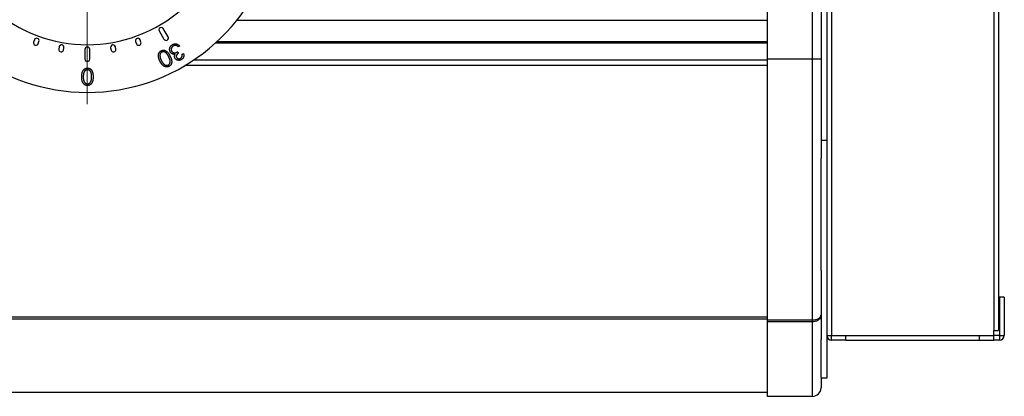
# Model space of a CAD drawing. Header units: millimetres. Extents: x 87 to 346, y 25 to 261.
# Tile 9 of 12: x 305 to 346, y 184 to 200. Entities that reach past the tile are written whole.
import ezdxf

# ---------------------------------------------------------------- set-up
doc = ezdxf.new("R2010")
doc.units = ezdxf.units.MM

# ---------------------------------------------------------------- blocks, each defined once
blk = doc.blocks.new('SW_CENTERMARKSYMBOL_1')
at = {"color": 0, "linetype": 'Continuous', "lineweight": 18}
for p, q in [((0, 1), (0, 8.5)), ((0, 0), (0, 0.5)), ((-1, 0), (-8.5, 0)), ((0, 0), (-0.5, 0)), ((0, 0), (0, -0.5)), ((0, 0), (0.5, 0)), ((1, 0), (8.5, 0)), ((0, -1), (0, -8.5))]:
    blk.add_line(p, q, dxfattribs=at)

msp = doc.modelspace()

# ---------------------------------------------------------------- linework, layer by layer
at = {"color": 7, "linetype": 'Continuous', "lineweight": 25}
for p, q in [((338.677, 222.656), (338.677, 186.256)), ((345.477, 222.656), (345.477, 186.456)), ((345.677, 222.656), (345.677, 186.456)), ((338.477, 214.456), (338.477, 194.456)), ((335.997, 197.856), (335.997, 211.056)), ((337.877, 197.856), (337.877, 211.056)), ((338.237, 211.056), (338.237, 197.856)), ((313.749, 199.49), (335.997, 199.49)), ((310.49, 199.037), (310.69, 198.69)), ((310.863, 198.79), (310.663, 199.137)), ((305.262, 198.664), (305.228, 198.57)), ((305.416, 198.502), (305.45, 198.596)), ((309.503, 198.596), (309.538, 198.502)), ((309.726, 198.57), (309.691, 198.664)), ((306.302, 198.367), (306.284, 198.269)), ((306.481, 198.234), (306.499, 198.333)), ((307.377, 198.256), (307.377, 197.856)), ((307.577, 197.856), (307.577, 198.256)), ((308.455, 198.333), (308.472, 198.234)), ((308.669, 198.269), (308.652, 198.367)), ((311.268, 198.16), (311.3, 198.105)), ((311.348, 198.403), (311.29, 198.368)), ((311.445, 198.054), (311.506, 198.091)), ((337.877, 197.856), (335.997, 197.856)), ((335.997, 186.9), (335.997, 197.856)), ((337.877, 186.9), (337.877, 197.856)), ((338.237, 197.856), (337.877, 197.856)), ((338.237, 197.856), (338.237, 193.694)), ((338.237, 194.456), (338.477, 194.456)), ((338.477, 194.456), (338.477, 188.878)), ((338.237, 188.982), (338.237, 193.694)), ((338.237, 188.982), (338.237, 187.113)), ((338.477, 188.878), (338.477, 186.256)), ((345.917, 187.856), (345.717, 187.856)), ((345.717, 187.856), (345.717, 186.256)), ((345.917, 187.856), (345.917, 186.256)), ((338.237, 187.113), (338.237, 186.087)), ((337.877, 186.9), (335.997, 186.9)), ((335.997, 186.822), (335.997, 186.9)), ((337.877, 186.822), (335.997, 186.822)), ((335.997, 183.696), (335.997, 186.822)), ((337.877, 186.822), (337.877, 186.9)), ((337.877, 183.696), (337.877, 186.822)), ((338.477, 186.256), (338.477, 184.456)), ((338.477, 186.256), (338.677, 186.256)), ((338.677, 186.256), (345.477, 186.256)), ((338.677, 186.056), (338.677, 186.256)), ((339.277, 186.056), (339.277, 186.256)), ((339.277, 186.056), (339.277, 186.256)), ((344.877, 186.056), (344.877, 186.256)), ((344.877, 186.056), (344.877, 186.256)), ((345.477, 186.256), (345.477, 186.456)), ((345.477, 186.456), (345.677, 186.456)), ((345.477, 186.056), (345.477, 186.256)), ((345.717, 186.256), (345.477, 186.256)), ((345.717, 186.256), (345.717, 186.056)), ((345.717, 186.256), (345.917, 186.256)), ((338.237, 184.485), (338.237, 186.087)), ((339.277, 186.056), (338.677, 186.056)), ((339.277, 186.056), (344.877, 186.056)), ((339.277, 186.056), (339.277, 186.056)), ((344.877, 186.056), (345.477, 186.056)), ((344.877, 186.056), (344.877, 186.056)), ((345.717, 186.056), (345.477, 186.056)), ((338.237, 184.485), (338.237, 184.056)), ((338.477, 184.456), (338.237, 184.456)), ((335.997, 183.856), (272.157, 183.856)), ((337.877, 183.696), (335.997, 183.696))]:
    msp.add_line(p, q, dxfattribs=at)
at = {"color": 1, "linetype": 'Continuous', "lineweight": 25}
for p, q in [((335.997, 198.584), (312.911, 198.584)), ((335.997, 198.521), (312.841, 198.521)), ((335.997, 197.816), (311.94, 197.816)), ((335.997, 197.581), (311.568, 197.581)), ((335.997, 187.016), (272.157, 187.016)), ((335.997, 186.938), (272.157, 186.938))]:
    msp.add_line(p, q, dxfattribs=at)
at = {"color": 7, "linetype": 'Continuous', "lineweight": 25}
for centre, radius, start, end in [((307.477, 204.456), 8, 120, 60), ((307.477, 204.456), 6, 228.1897, 311.8103), ((310.577, 199.087), 0.1, 30, 210), ((305.322, 198.536), 0.1, 160, 340), ((305.356, 198.63), 0.1, 340, 160), ((309.597, 198.63), 0.1, 20, 200), ((309.632, 198.536), 0.1, 200, 20), ((310.777, 198.74), 0.1, 210, 30), ((306.383, 198.252), 0.1, 170, 350), ((306.4, 198.35), 0.1, 350, 170), ((307.477, 198.256), 0.1, 0, 180), ((308.554, 198.35), 0.1, 10, 190), ((308.571, 198.252), 0.1, 190, 10), ((307.477, 197.856), 0.1, 180, 0), ((338.677, 186.256), 0.2, 180, 270), ((345.717, 186.256), 0.2, 270, 0), ((337.877, 184.056), 0.36, 270, 0)]:
    msp.add_arc(centre, radius, start, end, dxfattribs=at)
for points, knots in [([(310.521, 197.769), (310.516, 197.779), (310.507, 197.797), (310.495, 197.825), (310.484, 197.852), (310.476, 197.878), (310.468, 197.903), (310.463, 197.926), (310.459, 197.949), (310.456, 197.97), (310.455, 197.991), (310.456, 198.011), (310.457, 198.03), (310.459, 198.048), (310.464, 198.066), (310.469, 198.083), (310.475, 198.099), (310.482, 198.114), (310.491, 198.129), (310.5, 198.143), (310.511, 198.155), (310.522, 198.167), (310.534, 198.178), (310.547, 198.188), (310.561, 198.197), (310.571, 198.202), (310.576, 198.205)], [0, 0, 0, 0, 0.064955, 0.126682, 0.185109, 0.240217, 0.292472, 0.341644, 0.388175, 0.432007, 0.473911, 0.514063, 0.552913, 0.590564, 0.627038, 0.662711, 0.697873, 0.73264, 0.766827, 0.800394, 0.83357, 0.866404, 0.899272, 0.932415, 0.965982, 1, 1, 1, 1]), ([(310.601, 198.147), (310.594, 198.143), (310.581, 198.136), (310.564, 198.12), (310.549, 198.102), (310.538, 198.085), (310.532, 198.069), (310.527, 198.057), (310.524, 198.044), (310.522, 198.031), (310.521, 198.017), (310.52, 198.002), (310.521, 197.987), (310.522, 197.977), (310.523, 197.972)], [0, 0, 0, 0, 0.111369, 0.222574, 0.335939, 0.4555, 0.517487, 0.580261, 0.644287, 0.710002, 0.77849, 0.849444, 0.923165, 1, 1, 1, 1]), ([(310.576, 198.205), (310.58, 198.207), (310.59, 198.211), (310.606, 198.217), (310.621, 198.221), (310.637, 198.224), (310.652, 198.226), (310.668, 198.227), (310.684, 198.226), (310.701, 198.224), (310.717, 198.22), (310.733, 198.215), (310.749, 198.209), (310.765, 198.202), (310.78, 198.193), (310.796, 198.183), (310.811, 198.171), (310.826, 198.158), (310.842, 198.143), (310.857, 198.126), (310.872, 198.107), (310.887, 198.086), (310.902, 198.062), (310.918, 198.037), (310.933, 198.009), (310.943, 197.99), (310.948, 197.98)], [0, 0, 0, 0, 0.033665, 0.066996, 0.09945, 0.13188, 0.164216, 0.196674, 0.229732, 0.263025, 0.296749, 0.331174, 0.365882, 0.401576, 0.438465, 0.476603, 0.515932, 0.557064, 0.600305, 0.646864, 0.696673, 0.749966, 0.806817, 0.867323, 0.931955, 1, 1, 1, 1]), ([(310.888, 197.952), (310.884, 197.961), (310.875, 197.977), (310.862, 198.001), (310.85, 198.023), (310.838, 198.042), (310.826, 198.06), (310.814, 198.076), (310.802, 198.09), (310.79, 198.103), (310.779, 198.114), (310.767, 198.123), (310.755, 198.132), (310.743, 198.139), (310.731, 198.145), (310.719, 198.151), (310.706, 198.155), (310.689, 198.158), (310.669, 198.161), (310.645, 198.16), (310.622, 198.156), (310.608, 198.15), (310.601, 198.147)], [0, 0, 0, 0, 0.07397, 0.143119, 0.207806, 0.267959, 0.323972, 0.375437, 0.422703, 0.465971, 0.506435, 0.545268, 0.583133, 0.619196, 0.654645, 0.689194, 0.723072, 0.756519, 0.821071, 0.882274, 0.941327, 1, 1, 1, 1]), ([(310.958, 198.146), (310.954, 198.155), (310.944, 198.172), (310.935, 198.2), (310.929, 198.229), (310.927, 198.254), (310.928, 198.275), (310.929, 198.29), (310.931, 198.305), (310.935, 198.319), (310.939, 198.334), (310.944, 198.348), (310.951, 198.361), (310.961, 198.379), (310.975, 198.4), (310.996, 198.423), (311.02, 198.444), (311.038, 198.456), (311.047, 198.461)], [0, 0, 0, 0, 0.0805983, 0.160318, 0.2414814, 0.3250656, 0.3673503, 0.4089947, 0.4502471, 0.4908865, 0.5318516, 0.5725999, 0.6141999, 0.6558158, 0.7398071, 0.8241808, 0.9105821, 1, 1, 1, 1]), ([(311.061, 198.063), (311.055, 198.065), (311.044, 198.069), (311.029, 198.077), (311.015, 198.086), (311.001, 198.096), (310.989, 198.107), (310.977, 198.119), (310.967, 198.132), (310.961, 198.141), (310.958, 198.146)], [0, 0, 0, 0, 0.1305432, 0.2584294, 0.3830959, 0.5064239, 0.6279277, 0.7507769, 0.874538, 1, 1, 1, 1]), ([(311.081, 198.403), (311.076, 198.399), (311.065, 198.393), (311.051, 198.382), (311.039, 198.371), (311.028, 198.358), (311.018, 198.345), (311.01, 198.331), (311.004, 198.317), (310.999, 198.301), (310.996, 198.286), (310.994, 198.271), (310.994, 198.256), (310.995, 198.241), (310.997, 198.227), (311.001, 198.213), (311.007, 198.199), (311.012, 198.191), (311.014, 198.186)], [0, 0, 0, 0, 0.073364, 0.143348, 0.210452, 0.275657, 0.339214, 0.401802, 0.464859, 0.528172, 0.590602, 0.651471, 0.710271, 0.767557, 0.825089, 0.882291, 0.940472, 1, 1, 1, 1]), ([(311.014, 198.186), (311.018, 198.18), (311.025, 198.169), (311.039, 198.155), (311.055, 198.142), (311.073, 198.132), (311.092, 198.124), (311.112, 198.119), (311.133, 198.116), (311.15, 198.117), (311.165, 198.119), (311.177, 198.122), (311.19, 198.126), (311.204, 198.13), (311.218, 198.136), (311.234, 198.143), (311.251, 198.151), (311.262, 198.157), (311.268, 198.16)], [0, 0, 0, 0, 0.0704559, 0.1398287, 0.2099717, 0.2827126, 0.3554684, 0.4268211, 0.4988363, 0.5719349, 0.6110438, 0.6537494, 0.7007612, 0.7520857, 0.8073548, 0.8671013, 0.9311438, 1, 1, 1, 1]), ([(311.047, 198.461), (311.054, 198.465), (311.066, 198.472), (311.086, 198.481), (311.105, 198.488), (311.125, 198.493), (311.144, 198.496), (311.164, 198.497), (311.183, 198.496), (311.203, 198.494), (311.222, 198.489), (311.241, 198.483), (311.26, 198.474), (311.279, 198.464), (311.297, 198.452), (311.314, 198.437), (311.332, 198.421), (311.343, 198.409), (311.348, 198.403)], [0, 0, 0, 0, 0.0653014, 0.1282014, 0.1894783, 0.2486703, 0.3071809, 0.3650677, 0.4233118, 0.4815855, 0.5404833, 0.600174, 0.6610476, 0.7232401, 0.7881646, 0.8555645, 0.9261612, 1, 1, 1, 1]), ([(311.195, 198.426), (311.19, 198.427), (311.181, 198.428), (311.167, 198.429), (311.152, 198.428), (311.138, 198.426), (311.124, 198.422), (311.109, 198.417), (311.095, 198.411), (311.086, 198.405), (311.081, 198.403)], [0, 0, 0, 0, 0.120159, 0.239327, 0.358558, 0.480051, 0.602953, 0.730419, 0.862876, 1, 1, 1, 1]), ([(311.29, 198.368), (311.285, 198.372), (311.277, 198.379), (311.265, 198.39), (311.253, 198.399), (311.241, 198.407), (311.229, 198.413), (311.218, 198.419), (311.206, 198.423), (311.199, 198.425), (311.195, 198.426)], [0, 0, 0, 0, 0.151626, 0.294741, 0.429053, 0.555876, 0.675804, 0.790063, 0.897257, 1, 1, 1, 1]), ([(310.9, 197.548), (310.895, 197.545), (310.885, 197.541), (310.869, 197.535), (310.854, 197.531), (310.838, 197.528), (310.822, 197.526), (310.806, 197.525), (310.789, 197.526), (310.773, 197.528), (310.756, 197.532), (310.739, 197.536), (310.723, 197.542), (310.707, 197.55), (310.69, 197.559), (310.674, 197.57), (310.658, 197.582), (310.642, 197.595), (310.627, 197.61), (310.611, 197.627), (310.595, 197.646), (310.58, 197.667), (310.565, 197.69), (310.55, 197.714), (310.535, 197.741), (310.526, 197.76), (310.521, 197.769)], [0, 0, 0, 0, 0.034, 0.067568, 0.100356, 0.133108, 0.166034, 0.198771, 0.232102, 0.265908, 0.300167, 0.335104, 0.370666, 0.40719, 0.444882, 0.483943, 0.52423, 0.56623, 0.610298, 0.656998, 0.706541, 0.758835, 0.814227, 0.872827, 0.934725, 1, 1, 1, 1]), ([(310.523, 197.972), (310.524, 197.965), (310.526, 197.952), (310.53, 197.931), (310.535, 197.91), (310.541, 197.889), (310.549, 197.867), (310.558, 197.845), (310.568, 197.822), (310.575, 197.807), (310.579, 197.799)], [0, 0, 0, 0, 0.1098782, 0.2240077, 0.3417827, 0.4639672, 0.5907358, 0.7222768, 0.8583008, 1, 1, 1, 1]), ([(310.579, 197.799), (310.583, 197.792), (310.59, 197.777), (310.602, 197.755), (310.614, 197.735), (310.626, 197.716), (310.638, 197.699), (310.651, 197.683), (310.663, 197.668), (310.676, 197.655), (310.689, 197.643), (310.701, 197.633), (310.714, 197.623), (310.726, 197.615), (310.739, 197.609), (310.752, 197.603), (310.764, 197.599), (310.781, 197.595), (310.801, 197.592), (310.825, 197.593), (310.848, 197.597), (310.862, 197.603), (310.868, 197.606)], [0, 0, 0, 0, 0.066419, 0.129958, 0.1904, 0.248072, 0.302642, 0.354806, 0.404386, 0.451524, 0.496116, 0.538783, 0.579208, 0.617795, 0.654912, 0.690586, 0.724949, 0.758507, 0.822709, 0.883225, 0.941617, 1, 1, 1, 1]), ([(310.868, 197.606), (310.875, 197.61), (310.889, 197.617), (310.906, 197.633), (310.921, 197.651), (310.931, 197.669), (310.938, 197.684), (310.943, 197.697), (310.946, 197.71), (310.948, 197.723), (310.95, 197.737), (310.95, 197.752), (310.95, 197.767), (310.948, 197.783), (310.946, 197.799), (310.942, 197.817), (310.936, 197.837), (310.929, 197.857), (310.921, 197.879), (310.911, 197.902), (310.9, 197.927), (310.892, 197.944), (310.888, 197.952)], [0, 0, 0, 0, 0.0590881, 0.1183279, 0.1789846, 0.2432268, 0.2764459, 0.3102125, 0.3446227, 0.3795505, 0.4159222, 0.4532149, 0.4923165, 0.5326514, 0.5759071, 0.6234059, 0.6748598, 0.7309386, 0.7912998, 0.8563605, 0.9257013, 1, 1, 1, 1]), ([(310.948, 197.98), (310.952, 197.97), (310.962, 197.951), (310.975, 197.922), (310.986, 197.894), (310.995, 197.868), (311.003, 197.843), (311.009, 197.819), (311.013, 197.797), (311.016, 197.776), (311.017, 197.756), (311.017, 197.737), (311.016, 197.718), (311.013, 197.701), (311.009, 197.683), (311.005, 197.667), (310.999, 197.651), (310.992, 197.636), (310.983, 197.622), (310.974, 197.609), (310.964, 197.596), (310.953, 197.585), (310.941, 197.574), (310.928, 197.564), (310.915, 197.555), (310.905, 197.55), (310.9, 197.548)], [0, 0, 0, 0, 0.068589, 0.133138, 0.193707, 0.250546, 0.303945, 0.35358, 0.399729, 0.442747, 0.483512, 0.522492, 0.560414, 0.597179, 0.632932, 0.667855, 0.702241, 0.736215, 0.769741, 0.802734, 0.835546, 0.867984, 0.90026, 0.932993, 0.966145, 1, 1, 1, 1]), ([(311.162, 198.053), (311.153, 198.052), (311.136, 198.05), (311.11, 198.051), (311.085, 198.055), (311.069, 198.06), (311.061, 198.063)], [0, 0, 0, 0, 0.258549, 0.507856, 0.75438, 1, 1, 1, 1]), ([(311.158, 197.885), (311.154, 197.891), (311.147, 197.904), (311.14, 197.924), (311.136, 197.945), (311.135, 197.966), (311.138, 197.987), (311.143, 198.009), (311.151, 198.032), (311.158, 198.046), (311.162, 198.053)], [0, 0, 0, 0, 0.124236, 0.243384, 0.36104, 0.479095, 0.59919, 0.725129, 0.858065, 1, 1, 1, 1]), ([(311.422, 197.832), (311.414, 197.828), (311.399, 197.82), (311.374, 197.81), (311.348, 197.804), (311.322, 197.801), (311.296, 197.802), (311.271, 197.805), (311.247, 197.812), (311.225, 197.822), (311.204, 197.834), (311.186, 197.849), (311.17, 197.866), (311.162, 197.879), (311.158, 197.885)], [0, 0, 0, 0, 0.089776, 0.17793, 0.265179, 0.353431, 0.440667, 0.524568, 0.606834, 0.688928, 0.76952, 0.847527, 0.923504, 1, 1, 1, 1]), ([(311.3, 198.105), (311.294, 198.1), (311.281, 198.092), (311.263, 198.078), (311.247, 198.063), (311.234, 198.046), (311.223, 198.029), (311.214, 198.012), (311.209, 197.996), (311.206, 197.98), (311.206, 197.964), (311.209, 197.949), (311.213, 197.935), (311.218, 197.926), (311.22, 197.922)], [0, 0, 0, 0, 0.105719, 0.2076266, 0.3062455, 0.4031308, 0.4951979, 0.5784538, 0.6560858, 0.7281993, 0.79762, 0.8646473, 0.9317013, 1, 1, 1, 1]), ([(311.22, 197.922), (311.222, 197.918), (311.226, 197.912), (311.233, 197.904), (311.241, 197.896), (311.25, 197.89), (311.259, 197.884), (311.269, 197.879), (311.28, 197.875), (311.292, 197.872), (311.304, 197.87), (311.316, 197.87), (311.328, 197.87), (311.34, 197.872), (311.352, 197.875), (311.364, 197.879), (311.376, 197.884), (311.384, 197.889), (311.388, 197.891)], [0, 0, 0, 0, 0.059398, 0.117274, 0.173874, 0.230938, 0.289145, 0.348148, 0.408863, 0.472306, 0.536758, 0.599854, 0.663621, 0.727233, 0.792833, 0.859386, 0.928381, 1, 1, 1, 1]), ([(311.388, 197.891), (311.394, 197.895), (311.406, 197.902), (311.421, 197.917), (311.433, 197.934), (311.441, 197.949), (311.445, 197.962), (311.448, 197.973), (311.449, 197.985), (311.45, 197.997), (311.45, 198.011), (311.449, 198.024), (311.448, 198.039), (311.446, 198.049), (311.445, 198.054)], [0, 0, 0, 0, 0.1170684, 0.2280543, 0.3364884, 0.4456299, 0.5026205, 0.562, 0.624231, 0.6912143, 0.7618045, 0.8362816, 0.9155594, 1, 1, 1, 1]), ([(311.506, 198.091), (311.508, 198.084), (311.513, 198.07), (311.517, 198.05), (311.52, 198.03), (311.521, 198.011), (311.521, 197.992), (311.519, 197.974), (311.515, 197.956), (311.51, 197.939), (311.504, 197.922), (311.496, 197.906), (311.487, 197.892), (311.477, 197.878), (311.465, 197.865), (311.452, 197.853), (311.438, 197.842), (311.427, 197.836), (311.422, 197.832)], [0, 0, 0, 0, 0.073083, 0.143497, 0.211028, 0.276133, 0.339682, 0.401685, 0.463063, 0.523837, 0.584067, 0.64281, 0.70137, 0.759601, 0.818007, 0.877403, 0.937916, 1, 1, 1, 1]), ([(307.243, 197.111), (307.244, 197.122), (307.244, 197.143), (307.245, 197.173), (307.248, 197.202), (307.251, 197.229), (307.255, 197.255), (307.261, 197.279), (307.267, 197.301), (307.275, 197.321), (307.283, 197.34), (307.292, 197.358), (307.302, 197.375), (307.312, 197.39), (307.323, 197.404), (307.335, 197.417), (307.348, 197.429), (307.362, 197.439), (307.376, 197.449), (307.39, 197.457), (307.405, 197.464), (307.42, 197.469), (307.436, 197.474), (307.452, 197.477), (307.468, 197.479), (307.479, 197.479), (307.485, 197.479)], [0, 0, 0, 0, 0.065069, 0.127067, 0.185532, 0.240785, 0.293004, 0.342556, 0.388955, 0.432815, 0.474671, 0.514821, 0.553655, 0.591479, 0.627861, 0.663639, 0.698823, 0.733433, 0.76763, 0.801074, 0.83425, 0.86697, 0.899712, 0.932696, 0.966173, 1, 1, 1, 1]), ([(307.483, 197.407), (307.475, 197.407), (307.46, 197.406), (307.437, 197.4), (307.415, 197.391), (307.398, 197.38), (307.385, 197.369), (307.375, 197.36), (307.367, 197.35), (307.359, 197.34), (307.351, 197.328), (307.344, 197.315), (307.338, 197.301), (307.335, 197.292), (307.333, 197.287)], [0, 0, 0, 0, 0.112802, 0.225203, 0.339663, 0.459731, 0.521784, 0.583969, 0.64821, 0.71391, 0.781027, 0.851466, 0.924059, 1, 1, 1, 1]), ([(307.656, 197.111), (307.656, 197.12), (307.656, 197.139), (307.655, 197.165), (307.653, 197.189), (307.651, 197.212), (307.648, 197.233), (307.644, 197.253), (307.64, 197.27), (307.635, 197.286), (307.629, 197.301), (307.623, 197.314), (307.616, 197.327), (307.608, 197.339), (307.6, 197.349), (307.591, 197.359), (307.582, 197.368), (307.568, 197.379), (307.551, 197.39), (307.529, 197.4), (307.506, 197.406), (307.491, 197.407), (307.483, 197.407)], [0, 0, 0, 0, 0.072955, 0.141591, 0.205573, 0.265315, 0.320613, 0.371477, 0.418453, 0.461364, 0.501801, 0.540474, 0.577852, 0.614276, 0.64966, 0.684283, 0.718344, 0.752068, 0.817643, 0.879716, 0.939962, 1, 1, 1, 1]), ([(307.485, 197.479), (307.491, 197.479), (307.501, 197.479), (307.518, 197.477), (307.533, 197.474), (307.548, 197.469), (307.563, 197.464), (307.578, 197.457), (307.592, 197.45), (307.606, 197.441), (307.619, 197.43), (307.631, 197.419), (307.642, 197.406), (307.653, 197.392), (307.663, 197.377), (307.673, 197.361), (307.681, 197.344), (307.689, 197.325), (307.696, 197.305), (307.703, 197.283), (307.708, 197.259), (307.712, 197.233), (307.715, 197.205), (307.717, 197.176), (307.719, 197.144), (307.719, 197.122), (307.719, 197.111)], [0, 0, 0, 0, 0.033789, 0.066625, 0.099289, 0.131367, 0.163592, 0.196113, 0.228912, 0.26217, 0.296004, 0.330232, 0.365076, 0.400968, 0.437877, 0.475966, 0.51564, 0.556675, 0.600028, 0.64669, 0.696419, 0.749772, 0.80685, 0.86743, 0.931884, 1, 1, 1, 1]), ([(307.485, 196.743), (307.479, 196.743), (307.468, 196.743), (307.452, 196.745), (307.436, 196.748), (307.42, 196.753), (307.405, 196.758), (307.391, 196.765), (307.376, 196.773), (307.362, 196.782), (307.349, 196.793), (307.336, 196.804), (307.324, 196.817), (307.313, 196.831), (307.302, 196.847), (307.292, 196.863), (307.283, 196.881), (307.275, 196.9), (307.268, 196.921), (307.261, 196.943), (307.256, 196.967), (307.251, 196.993), (307.248, 197.02), (307.245, 197.049), (307.244, 197.08), (307.244, 197.101), (307.243, 197.111)], [0, 0, 0, 0, 0.033788, 0.067226, 0.099841, 0.132545, 0.16513, 0.198011, 0.23128, 0.265044, 0.299216, 0.334359, 0.369695, 0.406258, 0.443804, 0.482982, 0.523085, 0.565267, 0.609343, 0.656393, 0.705887, 0.758326, 0.813833, 0.872795, 0.934723, 1, 1, 1, 1]), ([(307.333, 197.287), (307.331, 197.281), (307.326, 197.268), (307.321, 197.248), (307.316, 197.228), (307.313, 197.206), (307.31, 197.184), (307.308, 197.16), (307.306, 197.136), (307.306, 197.119), (307.306, 197.111)], [0, 0, 0, 0, 0.110588, 0.224542, 0.342503, 0.464324, 0.590756, 0.722227, 0.858843, 1, 1, 1, 1]), ([(307.306, 197.111), (307.306, 197.103), (307.307, 197.086), (307.307, 197.062), (307.309, 197.039), (307.312, 197.017), (307.315, 196.997), (307.319, 196.977), (307.324, 196.959), (307.329, 196.942), (307.336, 196.926), (307.342, 196.911), (307.35, 196.897), (307.358, 196.885), (307.366, 196.873), (307.375, 196.863), (307.385, 196.853), (307.398, 196.843), (307.415, 196.832), (307.437, 196.822), (307.46, 196.816), (307.475, 196.815), (307.483, 196.815)], [0, 0, 0, 0, 0.065674, 0.128473, 0.188155, 0.24508, 0.299416, 0.350785, 0.399899, 0.446624, 0.491202, 0.533319, 0.573791, 0.612461, 0.649528, 0.685459, 0.720284, 0.754012, 0.819093, 0.880506, 0.940318, 1, 1, 1, 1]), ([(307.483, 196.815), (307.491, 196.815), (307.506, 196.816), (307.529, 196.822), (307.551, 196.832), (307.568, 196.843), (307.582, 196.853), (307.591, 196.862), (307.6, 196.872), (307.608, 196.883), (307.616, 196.895), (307.623, 196.907), (307.629, 196.921), (307.635, 196.935), (307.64, 196.951), (307.644, 196.969), (307.648, 196.988), (307.651, 197.009), (307.653, 197.032), (307.655, 197.057), (307.656, 197.083), (307.656, 197.102), (307.656, 197.111)], [0, 0, 0, 0, 0.060377, 0.120865, 0.182579, 0.247626, 0.281336, 0.315119, 0.349457, 0.384606, 0.421016, 0.458237, 0.496894, 0.537315, 0.58021, 0.627167, 0.678438, 0.734024, 0.793778, 0.857736, 0.926709, 1, 1, 1, 1]), ([(307.719, 197.111), (307.719, 197.1), (307.719, 197.078), (307.717, 197.047), (307.715, 197.017), (307.712, 196.989), (307.708, 196.963), (307.703, 196.939), (307.697, 196.917), (307.69, 196.897), (307.682, 196.879), (307.673, 196.861), (307.664, 196.845), (307.654, 196.83), (307.643, 196.817), (307.632, 196.804), (307.619, 196.792), (307.606, 196.782), (307.592, 196.773), (307.578, 196.765), (307.564, 196.758), (307.549, 196.753), (307.533, 196.748), (307.518, 196.745), (307.501, 196.743), (307.491, 196.743), (307.485, 196.743)], [0, 0, 0, 0, 0.06859, 0.133236, 0.194298, 0.251261, 0.304491, 0.354209, 0.400451, 0.443378, 0.483979, 0.523213, 0.561001, 0.597856, 0.633471, 0.668265, 0.702638, 0.736825, 0.77043, 0.803572, 0.835925, 0.86847, 0.900854, 0.933471, 0.96626, 1, 1, 1, 1]), ([(337.877, 186.9), (337.901, 186.9), (337.924, 186.901), (337.97, 186.906), (337.993, 186.911), (338.037, 186.921), (338.057, 186.928), (338.097, 186.943), (338.115, 186.953), (338.165, 186.982), (338.192, 187.006), (338.227, 187.057), (338.237, 187.086), (338.237, 187.113)], [0, 0, 0, 0, 0.125, 0.125, 0.25, 0.25, 0.375, 0.375, 0.5, 0.5, 0.75, 0.75, 1, 1, 1, 1]), ([(338.237, 187.113), (338.237, 187.113), (338.237, 187.089), (338.228, 187.033), (338.184, 186.951), (338.101, 186.88), (337.996, 186.832), (337.917, 186.826), (337.877, 186.822)], [0, 0, 0, 0, 0.004048, 0.157764, 0.371264, 0.58104, 0.789976, 1, 1, 1, 1])]:
    msp.add_open_spline(points, degree=3, knots=knots, dxfattribs=at)

# ---------------------------------------------------------------- block references
at = {"color": 7, "linetype": 'Continuous', "lineweight": 18}
msp.add_blockref('SW_CENTERMARKSYMBOL_1', (307.477, 204.456), dxfattribs=at)

doc.saveas('drawing.dxf')
